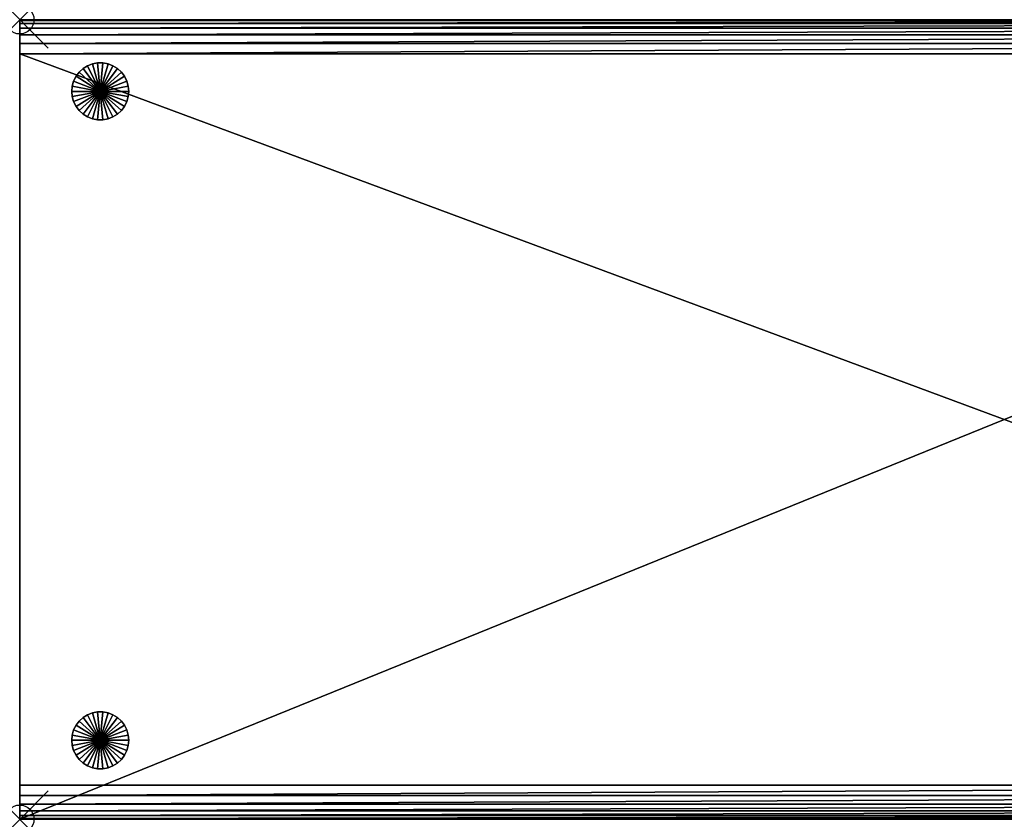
# Model space of a CAD drawing. Header units: inches. Extents: x 0 to 69, y -28 to 0.
# Tile 1 of 2: x 0 to 34.5, y -28 to 0. Entities that reach past the tile are written whole.
import ezdxf

# ---------------------------------------------------------------- set-up
doc = ezdxf.new("R2010")
doc.units = ezdxf.units.IN
doc.header["$MEASUREMENT"] = 0
doc.header["$PDMODE"] = 35
doc.header["$PDSIZE"] = 1
for name, color, linetype in [('A-FURN-3-NODE', 7, 'Continuous'), ('A-FURN-3-ST', 151, 'Continuous'), ('A-FURN-3-ST-LG', 252, 'Continuous')]:
    doc.layers.add(name, color=color, linetype=linetype)

msp = doc.modelspace()

# ---------------------------------------------------------------- linework, layer by layer
at = {"layer": 'A-FURN-3-NODE'}
for p in [(0, 0), (0, -28)]:
    msp.add_point(p, dxfattribs=at)

# ---------------------------------------------------------------- meshes
at = {"layer": 'A-FURN-3-ST'}
mesh = msp.add_polyface(dxfattribs=at)
corners = [(0, -28, 1.323), (69, -28, 1.323), (0, 0, 1.323), (69, 0, 1.323), (0, -27.7, 13.7), (0, -28, 12.8), (0, -27.967, 13.167), (0, -27.867, 13.467), (0, -26.8, 14), (0, -27.167, 13.967), (0, -27.467, 13.867), (69, -27.7, 13.7), (69, -26.8, 14), (69, -27.167, 13.967), (69, -27.467, 13.867), (69, -28, 12.8), (69, -27.967, 13.167), (69, -27.867, 13.467), (69, -0.3, 13.7), (69, 0, 12.8), (69, -0.033, 13.167), (69, -0.133, 13.467), (69, -1.2, 14), (69, -0.833, 13.967), (69, -0.533, 13.867), (0, -0.3, 13.7), (0, -1.2, 14), (0, -0.833, 13.967), (0, -0.533, 13.867), (0, 0, 12.8), (0, -0.033, 13.167), (0, -0.133, 13.467)]
mesh.append_faces([[corners[k] for k in face] for face in [(20, 18, 23), (23, 12, 14), (14, 17, 15), (23, 14, 15), (20, 23, 15), (3, 20, 15), (6, 4, 9), (9, 26, 28), (28, 31, 29), (9, 28, 29), (6, 9, 29), (0, 6, 29)]], dxfattribs={"vtx0": -1, "vtx1": -1, "vtx2": -1})
mesh.append_faces([[corners[k] for k in face] for face in [(1, 3, 15), (2, 0, 29)]], dxfattribs={"vtx1": -1})
mesh.append_faces([[corners[k] for k in face] for face in [(0, 2, 3), (3, 1, 0), (12, 22, 26), (26, 8, 12), (1, 15, 5), (5, 0, 1), (3, 19, 20), (20, 21, 18), (18, 24, 23), (23, 22, 12), (12, 13, 14), (14, 11, 17), (17, 16, 15), (2, 29, 19), (19, 3, 2), (0, 5, 6), (6, 7, 4), (4, 10, 9), (9, 8, 26), (26, 27, 28), (28, 25, 31), (31, 30, 29), (12, 8, 9), (9, 13, 12), (13, 9, 10), (10, 14, 13), (14, 10, 4), (4, 11, 14), (26, 22, 23), (23, 27, 26), (27, 23, 24), (24, 28, 27), (28, 24, 18), (18, 25, 28), (5, 15, 16), (16, 6, 5), (6, 16, 17), (17, 7, 6), (7, 17, 11), (11, 4, 7), (19, 29, 30), (30, 20, 19), (20, 30, 31), (31, 21, 20), (21, 31, 25), (25, 18, 21)]], dxfattribs={"vtx2": -1})
at = {"layer": 'A-FURN-3-ST-LG'}
mesh = msp.add_polyface(dxfattribs=at)
corners = [(2.823, -2.509, 0), (1.823, -2.509, 0), (1.84, -2.326, 0), (2.221, -1.711, 0), (2.084, -1.836, 0.3), (2.221, -1.711, 0.3), (2.084, -1.836, 0), (1.973, -1.983, 0.3), (1.973, -1.983, 0), (1.891, -2.148, 0.3), (1.891, -2.148, 0), (1.84, -2.326, 0.3), (1.823, -2.509, 0.3), (2.084, -1.836, 0.6), (2.221, -1.711, 0.6), (1.973, -1.983, 0.6), (1.891, -2.148, 0.6), (1.84, -2.326, 0.6), (1.823, -2.509, 0.6), (2.084, -1.836, 0.9), (2.221, -1.711, 0.9), (1.973, -1.983, 0.9), (1.891, -2.148, 0.9), (1.84, -2.326, 0.9), (1.823, -2.509, 0.9), (2.084, -1.836, 1.2), (2.221, -1.711, 1.2), (1.973, -1.983, 1.2), (1.891, -2.148, 1.2), (1.84, -2.326, 1.2), (1.823, -2.509, 1.2), (2.084, -1.836, 1.5), (1.973, -1.983, 1.5), (1.891, -2.148, 1.5), (1.84, -2.326, 1.5), (1.823, -2.509, 1.5), (2.823, -2.509, 1.5)]
mesh.append_faces([[corners[k] for k in face] for face in [(3, 4, 5), (6, 7, 4), (8, 9, 7), (10, 11, 9), (2, 12, 11), (5, 13, 14), (4, 15, 13), (7, 16, 15), (9, 17, 16), (11, 18, 17), (14, 19, 20), (13, 21, 19), (15, 22, 21), (16, 23, 22), (17, 24, 23), (20, 25, 26), (19, 27, 25), (21, 28, 27), (22, 29, 28), (23, 30, 29), (25, 32, 31), (27, 33, 32), (28, 34, 33), (29, 35, 34)]], dxfattribs={"vtx0": -1})
mesh.append_faces([[corners[k] for k in face] for face in [(0, 1, 2), (36, 34, 35)]], dxfattribs={"vtx0": -1, "vtx2": -1})
mesh.append_faces([[corners[k] for k in face] for face in [(3, 6, 4), (6, 8, 7), (8, 10, 9), (10, 2, 11), (2, 1, 12), (5, 4, 13), (4, 7, 15), (7, 9, 16), (9, 11, 17), (11, 12, 18), (14, 13, 19), (13, 15, 21), (15, 16, 22), (16, 17, 23), (17, 18, 24), (20, 19, 25), (19, 21, 27), (21, 22, 28), (22, 23, 29), (23, 24, 30), (26, 25, 31), (25, 27, 32), (27, 28, 33), (28, 29, 34), (29, 30, 35)]], dxfattribs={"vtx2": -1})
mesh = msp.add_polyface(dxfattribs=at)
corners = [(2.823, -2.509, 0), (2.731, -1.514, 0), (2.915, -1.514, 0), (2.55, -1.547, 0), (2.377, -1.614, 0), (2.221, -1.711, 0), (2.084, -1.836, 0), (1.973, -1.983, 0), (1.891, -2.148, 0), (1.84, -2.326, 0), (2.731, -1.514, 0.3), (2.55, -1.547, 0.3), (2.377, -1.614, 0.3), (2.221, -1.711, 0.3), (2.915, -1.514, 0.3), (2.731, -1.514, 0.6), (2.55, -1.547, 0.6), (2.377, -1.614, 0.6), (2.221, -1.711, 0.6), (2.915, -1.514, 0.6), (2.731, -1.514, 0.9), (2.55, -1.547, 0.9), (2.377, -1.614, 0.9), (2.221, -1.711, 0.9), (2.915, -1.514, 0.9), (2.731, -1.514, 1.2), (2.55, -1.547, 1.2), (2.377, -1.614, 1.2), (2.221, -1.711, 1.2), (2.915, -1.514, 1.2), (2.731, -1.514, 1.5), (2.55, -1.547, 1.5), (2.377, -1.614, 1.5), (2.221, -1.711, 1.5), (2.084, -1.836, 1.5), (2.823, -2.509, 1.5), (1.973, -1.983, 1.5), (1.891, -2.148, 1.5), (1.84, -2.326, 1.5)]
mesh.append_faces([[corners[k] for k in face] for face in [(1, 11, 10), (3, 12, 11), (4, 13, 12), (10, 16, 15), (11, 17, 16), (12, 18, 17), (15, 21, 20), (16, 22, 21), (17, 23, 22), (20, 26, 25), (21, 27, 26), (22, 28, 27), (25, 31, 30), (26, 32, 31), (27, 33, 32), (28, 34, 33)]], dxfattribs={"vtx0": -1})
mesh.append_faces([[corners[k] for k in face] for face in [(0, 1, 2), (0, 3, 1), (0, 4, 3), (0, 5, 4), (0, 6, 5), (0, 7, 6), (0, 8, 7), (0, 9, 8), (35, 30, 31), (35, 31, 32), (35, 32, 33), (35, 33, 34), (35, 34, 36), (35, 36, 37), (35, 37, 38)]], dxfattribs={"vtx0": -1, "vtx2": -1})
mesh.append_faces([[corners[k] for k in face] for face in [(2, 1, 10), (1, 3, 11), (3, 4, 12), (4, 5, 13), (14, 10, 15), (10, 11, 16), (11, 12, 17), (12, 13, 18), (19, 15, 20), (15, 16, 21), (16, 17, 22), (17, 18, 23), (24, 20, 25), (20, 21, 26), (21, 22, 27), (22, 23, 28), (29, 25, 30), (25, 26, 31), (26, 27, 32), (27, 28, 33)]], dxfattribs={"vtx2": -1})
mesh = msp.add_polyface(dxfattribs=at)
corners = [(2.823, -2.509, 0), (3.756, -2.148, 0), (3.806, -2.326, 0), (3.673, -1.983, 0), (3.562, -1.836, 0), (3.426, -1.711, 0), (3.269, -1.614, 0), (3.097, -1.547, 0), (2.915, -1.514, 0), (3.426, -1.711, 0.3), (3.269, -1.614, 0.3), (3.097, -1.547, 0.3), (2.915, -1.514, 0.3), (2.731, -1.514, 0.3), (3.269, -1.614, 0.6), (3.426, -1.711, 0.6), (3.097, -1.547, 0.6), (2.915, -1.514, 0.6), (2.731, -1.514, 0.6), (3.269, -1.614, 0.9), (3.426, -1.711, 0.9), (3.097, -1.547, 0.9), (2.915, -1.514, 0.9), (2.731, -1.514, 0.9), (3.269, -1.614, 1.2), (3.426, -1.711, 1.2), (3.097, -1.547, 1.2), (2.915, -1.514, 1.2), (2.731, -1.514, 1.2), (3.269, -1.614, 1.5), (3.426, -1.711, 1.5), (3.097, -1.547, 1.5), (2.915, -1.514, 1.5), (2.731, -1.514, 1.5), (2.823, -2.509, 1.5), (3.806, -2.326, 1.5), (3.756, -2.148, 1.5), (3.673, -1.983, 1.5), (3.562, -1.836, 1.5)]
mesh.append_faces([[corners[k] for k in face] for face in [(5, 10, 9), (6, 11, 10), (7, 12, 11), (8, 13, 12), (9, 14, 15), (10, 16, 14), (11, 17, 16), (12, 18, 17), (15, 19, 20), (14, 21, 19), (16, 22, 21), (17, 23, 22), (20, 24, 25), (19, 26, 24), (21, 27, 26), (22, 28, 27), (25, 29, 30), (24, 31, 29), (26, 32, 31), (27, 33, 32)]], dxfattribs={"vtx0": -1})
mesh.append_faces([[corners[k] for k in face] for face in [(0, 1, 2), (0, 3, 1), (0, 4, 3), (0, 5, 4), (0, 6, 5), (0, 7, 6), (0, 8, 7), (34, 35, 36), (34, 36, 37), (34, 37, 38), (34, 38, 30), (34, 30, 29), (34, 29, 31), (34, 31, 32), (34, 32, 33)]], dxfattribs={"vtx0": -1, "vtx2": -1})
mesh.append_faces([[corners[k] for k in face] for face in [(4, 5, 9), (5, 6, 10), (6, 7, 11), (7, 8, 12), (9, 10, 14), (10, 11, 16), (11, 12, 17), (15, 14, 19), (14, 16, 21), (16, 17, 22), (20, 19, 24), (19, 21, 26), (21, 22, 27), (25, 24, 29), (24, 26, 31), (26, 27, 32)]], dxfattribs={"vtx2": -1})
mesh = msp.add_polyface(dxfattribs=at)
corners = [(2.823, -2.509, 0), (3.806, -2.326, 0), (3.823, -2.509, 0), (3.806, -2.326, 0.3), (3.823, -2.509, 0.3), (3.756, -2.148, 0.3), (3.756, -2.148, 0), (3.673, -1.983, 0.3), (3.673, -1.983, 0), (3.562, -1.836, 0.3), (3.562, -1.836, 0), (3.426, -1.711, 0.3), (3.806, -2.326, 0.6), (3.823, -2.509, 0.6), (3.756, -2.148, 0.6), (3.673, -1.983, 0.6), (3.562, -1.836, 0.6), (3.426, -1.711, 0.6), (3.806, -2.326, 0.9), (3.823, -2.509, 0.9), (3.756, -2.148, 0.9), (3.673, -1.983, 0.9), (3.562, -1.836, 0.9), (3.426, -1.711, 0.9), (3.806, -2.326, 1.2), (3.823, -2.509, 1.2), (3.756, -2.148, 1.2), (3.673, -1.983, 1.2), (3.562, -1.836, 1.2), (3.426, -1.711, 1.2), (3.806, -2.326, 1.5), (3.823, -2.509, 1.5), (3.756, -2.148, 1.5), (3.673, -1.983, 1.5), (3.562, -1.836, 1.5), (3.426, -1.711, 1.5), (2.823, -2.509, 1.5)]
mesh.append_faces([[corners[k] for k in face] for face in [(2, 3, 4), (1, 5, 3), (6, 7, 5), (8, 9, 7), (10, 11, 9), (4, 12, 13), (3, 14, 12), (5, 15, 14), (7, 16, 15), (9, 17, 16), (13, 18, 19), (12, 20, 18), (14, 21, 20), (15, 22, 21), (16, 23, 22), (19, 24, 25), (18, 26, 24), (20, 27, 26), (21, 28, 27), (22, 29, 28), (25, 30, 31), (24, 32, 30), (26, 33, 32), (27, 34, 33), (28, 35, 34)]], dxfattribs={"vtx0": -1})
mesh.append_faces([[corners[k] for k in face] for face in [(0, 1, 2), (36, 31, 30)]], dxfattribs={"vtx0": -1, "vtx2": -1})
mesh.append_faces([[corners[k] for k in face] for face in [(2, 1, 3), (1, 6, 5), (6, 8, 7), (8, 10, 9), (4, 3, 12), (3, 5, 14), (5, 7, 15), (7, 9, 16), (9, 11, 17), (13, 12, 18), (12, 14, 20), (14, 15, 21), (15, 16, 22), (16, 17, 23), (19, 18, 24), (18, 20, 26), (20, 21, 27), (21, 22, 28), (22, 23, 29), (25, 24, 30), (24, 26, 32), (26, 27, 33), (27, 28, 34), (28, 29, 35)]], dxfattribs={"vtx2": -1})
mesh = msp.add_polyface(dxfattribs=at)
corners = [(2.823, -2.509, 0), (1.84, -2.693, 0), (1.823, -2.509, 0), (1.84, -2.693, 0.3), (1.823, -2.509, 0.3), (1.891, -2.87, 0.3), (1.891, -2.87, 0), (1.973, -3.036, 0.3), (1.973, -3.036, 0), (2.084, -3.183, 0.3), (2.084, -3.183, 0), (2.221, -3.307, 0.3), (2.221, -3.307, 0), (1.84, -2.693, 0.6), (1.823, -2.509, 0.6), (1.891, -2.87, 0.6), (1.973, -3.036, 0.6), (2.084, -3.183, 0.6), (2.221, -3.307, 0.6), (1.84, -2.693, 0.9), (1.823, -2.509, 0.9), (1.891, -2.87, 0.9), (1.973, -3.036, 0.9), (2.084, -3.183, 0.9), (2.221, -3.307, 0.9), (1.84, -2.693, 1.2), (1.823, -2.509, 1.2), (1.891, -2.87, 1.2), (1.973, -3.036, 1.2), (2.084, -3.183, 1.2), (2.221, -3.307, 1.2), (1.84, -2.693, 1.5), (1.823, -2.509, 1.5), (1.891, -2.87, 1.5), (1.973, -3.036, 1.5), (2.084, -3.183, 1.5), (2.221, -3.307, 1.5), (2.823, -2.509, 1.5)]
mesh.append_faces([[corners[k] for k in face] for face in [(2, 3, 4), (1, 5, 3), (6, 7, 5), (8, 9, 7), (10, 11, 9), (4, 13, 14), (3, 15, 13), (5, 16, 15), (7, 17, 16), (9, 18, 17), (14, 19, 20), (13, 21, 19), (15, 22, 21), (16, 23, 22), (17, 24, 23), (20, 25, 26), (19, 27, 25), (21, 28, 27), (22, 29, 28), (23, 30, 29), (26, 31, 32), (25, 33, 31), (27, 34, 33), (28, 35, 34), (29, 36, 35)]], dxfattribs={"vtx0": -1})
mesh.append_faces([[corners[k] for k in face] for face in [(0, 1, 2), (37, 32, 31)]], dxfattribs={"vtx0": -1, "vtx2": -1})
mesh.append_faces([[corners[k] for k in face] for face in [(2, 1, 3), (1, 6, 5), (6, 8, 7), (8, 10, 9), (10, 12, 11), (4, 3, 13), (3, 5, 15), (5, 7, 16), (7, 9, 17), (9, 11, 18), (14, 13, 19), (13, 15, 21), (15, 16, 22), (16, 17, 23), (17, 18, 24), (20, 19, 25), (19, 21, 27), (21, 22, 28), (22, 23, 29), (23, 24, 30), (26, 25, 31), (25, 27, 33), (27, 28, 34), (28, 29, 35)]], dxfattribs={"vtx2": -1})
mesh = msp.add_polyface(dxfattribs=at)
corners = [(2.823, -2.509, 0), (1.891, -2.87, 0), (1.84, -2.693, 0), (1.973, -3.036, 0), (2.084, -3.183, 0), (2.221, -3.307, 0), (2.377, -3.404, 0), (2.55, -3.471, 0), (2.731, -3.505, 0), (2.915, -3.505, 0), (2.377, -3.404, 0.3), (2.221, -3.307, 0.3), (2.55, -3.471, 0.3), (2.731, -3.505, 0.3), (2.915, -3.505, 0.3), (2.377, -3.404, 0.6), (2.221, -3.307, 0.6), (2.55, -3.471, 0.6), (2.731, -3.505, 0.6), (2.915, -3.505, 0.6), (2.377, -3.404, 0.9), (2.221, -3.307, 0.9), (2.55, -3.471, 0.9), (2.731, -3.505, 0.9), (2.915, -3.505, 0.9), (2.377, -3.404, 1.2), (2.221, -3.307, 1.2), (2.55, -3.471, 1.2), (2.731, -3.505, 1.2), (2.915, -3.505, 1.2), (2.084, -3.183, 1.2), (2.221, -3.307, 1.5), (2.377, -3.404, 1.5), (2.55, -3.471, 1.5), (2.731, -3.505, 1.5), (2.915, -3.505, 1.5), (2.823, -2.509, 1.5), (1.84, -2.693, 1.5), (1.891, -2.87, 1.5), (1.973, -3.036, 1.5), (2.084, -3.183, 1.5)]
mesh.append_faces([[corners[k] for k in face] for face in [(5, 10, 11), (6, 12, 10), (7, 13, 12), (8, 14, 13), (11, 15, 16), (10, 17, 15), (12, 18, 17), (13, 19, 18), (16, 20, 21), (15, 22, 20), (17, 23, 22), (18, 24, 23), (21, 25, 26), (20, 27, 25), (22, 28, 27), (23, 29, 28), (26, 32, 31), (25, 33, 32), (27, 34, 33), (28, 35, 34)]], dxfattribs={"vtx0": -1})
mesh.append_faces([[corners[k] for k in face] for face in [(0, 1, 2), (0, 3, 1), (0, 4, 3), (0, 5, 4), (0, 6, 5), (0, 7, 6), (0, 8, 7), (0, 9, 8), (36, 37, 38), (36, 38, 39), (36, 39, 40), (36, 40, 31), (36, 31, 32), (36, 32, 33), (36, 33, 34)]], dxfattribs={"vtx0": -1, "vtx2": -1})
mesh.append_faces([[corners[k] for k in face] for face in [(5, 6, 10), (6, 7, 12), (7, 8, 13), (11, 10, 15), (10, 12, 17), (12, 13, 18), (16, 15, 20), (15, 17, 22), (17, 18, 23), (21, 20, 25), (20, 22, 27), (22, 23, 28), (30, 26, 31), (26, 25, 32), (25, 27, 33), (27, 28, 34)]], dxfattribs={"vtx2": -1})
mesh = msp.add_polyface(dxfattribs=at)
corners = [(2.823, -2.509, 0), (3.097, -3.471, 0), (2.915, -3.505, 0), (3.269, -3.404, 0), (3.426, -3.307, 0), (3.562, -3.183, 0), (3.673, -3.036, 0), (3.756, -2.87, 0), (3.806, -2.693, 0), (2.731, -3.505, 0), (2.915, -3.505, 0.3), (3.097, -3.471, 0.3), (3.269, -3.404, 0.3), (3.426, -3.307, 0.3), (3.562, -3.183, 0.3), (2.731, -3.505, 0.3), (2.915, -3.505, 0.6), (3.097, -3.471, 0.6), (3.269, -3.404, 0.6), (3.426, -3.307, 0.6), (2.731, -3.505, 0.6), (2.915, -3.505, 0.9), (3.097, -3.471, 0.9), (3.269, -3.404, 0.9), (3.426, -3.307, 0.9), (2.731, -3.505, 0.9), (2.915, -3.505, 1.2), (3.097, -3.471, 1.2), (3.269, -3.404, 1.2), (3.426, -3.307, 1.2), (2.731, -3.505, 1.2), (2.915, -3.505, 1.5), (3.097, -3.471, 1.5), (3.269, -3.404, 1.5), (3.426, -3.307, 1.5), (2.823, -2.509, 1.5), (2.731, -3.505, 1.5), (3.562, -3.183, 1.5), (3.673, -3.036, 1.5), (3.756, -2.87, 1.5), (3.806, -2.693, 1.5)]
mesh.append_faces([[corners[k] for k in face] for face in [(2, 11, 10), (1, 12, 11), (3, 13, 12), (4, 14, 13), (10, 17, 16), (11, 18, 17), (12, 19, 18), (16, 22, 21), (17, 23, 22), (18, 24, 23), (21, 27, 26), (22, 28, 27), (23, 29, 28), (26, 32, 31), (27, 33, 32), (28, 34, 33)]], dxfattribs={"vtx0": -1})
mesh.append_faces([[corners[k] for k in face] for face in [(0, 1, 2), (0, 3, 1), (0, 4, 3), (0, 5, 4), (0, 6, 5), (0, 7, 6), (0, 8, 7), (35, 36, 31), (35, 31, 32), (35, 32, 33), (35, 33, 34), (35, 34, 37), (35, 37, 38), (35, 38, 39), (35, 39, 40)]], dxfattribs={"vtx0": -1, "vtx2": -1})
mesh.append_faces([[corners[k] for k in face] for face in [(9, 2, 10), (2, 1, 11), (1, 3, 12), (3, 4, 13), (15, 10, 16), (10, 11, 17), (11, 12, 18), (12, 13, 19), (20, 16, 21), (16, 17, 22), (17, 18, 23), (18, 19, 24), (25, 21, 26), (21, 22, 27), (22, 23, 28), (23, 24, 29), (30, 26, 31), (26, 27, 32), (27, 28, 33), (28, 29, 34)]], dxfattribs={"vtx2": -1})
mesh = msp.add_polyface(dxfattribs=at)
corners = [(2.823, -2.509, 0), (3.823, -2.509, 0), (3.806, -2.693, 0), (3.426, -3.307, 0), (3.562, -3.183, 0), (3.562, -3.183, 0.3), (3.673, -3.036, 0.3), (3.673, -3.036, 0), (3.756, -2.87, 0.3), (3.756, -2.87, 0), (3.806, -2.693, 0.3), (3.823, -2.509, 0.3), (3.426, -3.307, 0.3), (3.562, -3.183, 0.6), (3.426, -3.307, 0.6), (3.673, -3.036, 0.6), (3.756, -2.87, 0.6), (3.806, -2.693, 0.6), (3.823, -2.509, 0.6), (3.562, -3.183, 0.9), (3.426, -3.307, 0.9), (3.673, -3.036, 0.9), (3.756, -2.87, 0.9), (3.806, -2.693, 0.9), (3.823, -2.509, 0.9), (3.562, -3.183, 1.2), (3.426, -3.307, 1.2), (3.673, -3.036, 1.2), (3.756, -2.87, 1.2), (3.806, -2.693, 1.2), (3.823, -2.509, 1.2), (3.562, -3.183, 1.5), (3.426, -3.307, 1.5), (3.673, -3.036, 1.5), (3.756, -2.87, 1.5), (3.806, -2.693, 1.5), (3.823, -2.509, 1.5), (2.823, -2.509, 1.5)]
mesh.append_faces([[corners[k] for k in face] for face in [(4, 6, 5), (7, 8, 6), (9, 10, 8), (2, 11, 10), (12, 13, 14), (5, 15, 13), (6, 16, 15), (8, 17, 16), (10, 18, 17), (14, 19, 20), (13, 21, 19), (15, 22, 21), (16, 23, 22), (17, 24, 23), (20, 25, 26), (19, 27, 25), (21, 28, 27), (22, 29, 28), (23, 30, 29), (26, 31, 32), (25, 33, 31), (27, 34, 33), (28, 35, 34), (29, 36, 35)]], dxfattribs={"vtx0": -1})
mesh.append_faces([[corners[k] for k in face] for face in [(0, 1, 2), (37, 35, 36)]], dxfattribs={"vtx0": -1, "vtx2": -1})
mesh.append_faces([[corners[k] for k in face] for face in [(3, 4, 5), (4, 7, 6), (7, 9, 8), (9, 2, 10), (2, 1, 11), (12, 5, 13), (5, 6, 15), (6, 8, 16), (8, 10, 17), (10, 11, 18), (14, 13, 19), (13, 15, 21), (15, 16, 22), (16, 17, 23), (17, 18, 24), (20, 19, 25), (19, 21, 27), (21, 22, 28), (22, 23, 29), (23, 24, 30), (26, 25, 31), (25, 27, 33), (27, 28, 34), (28, 29, 35), (29, 30, 36)]], dxfattribs={"vtx2": -1})
mesh = msp.add_polyface(dxfattribs=at)
corners = [(2.823, -25.234, 0), (1.823, -25.234, 0), (1.84, -25.05, 0), (2.221, -24.436, 0), (2.084, -24.56, 0.3), (2.221, -24.436, 0.3), (2.084, -24.56, 0), (1.973, -24.707, 0.3), (1.973, -24.707, 0), (1.891, -24.873, 0.3), (1.891, -24.873, 0), (1.84, -25.05, 0.3), (1.823, -25.234, 0.3), (2.084, -24.56, 0.6), (2.221, -24.436, 0.6), (1.973, -24.707, 0.6), (1.891, -24.873, 0.6), (1.84, -25.05, 0.6), (1.823, -25.234, 0.6), (2.084, -24.56, 0.9), (2.221, -24.436, 0.9), (1.973, -24.707, 0.9), (1.891, -24.873, 0.9), (1.84, -25.05, 0.9), (1.823, -25.234, 0.9), (2.084, -24.56, 1.2), (2.221, -24.436, 1.2), (1.973, -24.707, 1.2), (1.891, -24.873, 1.2), (1.84, -25.05, 1.2), (1.823, -25.234, 1.2), (2.084, -24.56, 1.5), (1.973, -24.707, 1.5), (1.891, -24.873, 1.5), (1.84, -25.05, 1.5), (1.823, -25.234, 1.5), (2.823, -25.234, 1.5)]
mesh.append_faces([[corners[k] for k in face] for face in [(3, 4, 5), (6, 7, 4), (8, 9, 7), (10, 11, 9), (2, 12, 11), (5, 13, 14), (4, 15, 13), (7, 16, 15), (9, 17, 16), (11, 18, 17), (14, 19, 20), (13, 21, 19), (15, 22, 21), (16, 23, 22), (17, 24, 23), (20, 25, 26), (19, 27, 25), (21, 28, 27), (22, 29, 28), (23, 30, 29), (25, 32, 31), (27, 33, 32), (28, 34, 33), (29, 35, 34)]], dxfattribs={"vtx0": -1})
mesh.append_faces([[corners[k] for k in face] for face in [(0, 1, 2), (36, 34, 35)]], dxfattribs={"vtx0": -1, "vtx2": -1})
mesh.append_faces([[corners[k] for k in face] for face in [(3, 6, 4), (6, 8, 7), (8, 10, 9), (10, 2, 11), (2, 1, 12), (5, 4, 13), (4, 7, 15), (7, 9, 16), (9, 11, 17), (11, 12, 18), (14, 13, 19), (13, 15, 21), (15, 16, 22), (16, 17, 23), (17, 18, 24), (20, 19, 25), (19, 21, 27), (21, 22, 28), (22, 23, 29), (23, 24, 30), (26, 25, 31), (25, 27, 32), (27, 28, 33), (28, 29, 34), (29, 30, 35)]], dxfattribs={"vtx2": -1})
mesh = msp.add_polyface(dxfattribs=at)
corners = [(2.823, -25.234, 0), (2.731, -24.238, 0), (2.915, -24.238, 0), (2.55, -24.272, 0), (2.377, -24.339, 0), (2.221, -24.436, 0), (2.084, -24.56, 0), (1.973, -24.707, 0), (1.891, -24.873, 0), (1.84, -25.05, 0), (2.731, -24.238, 0.3), (2.55, -24.272, 0.3), (2.377, -24.339, 0.3), (2.221, -24.436, 0.3), (2.915, -24.238, 0.3), (2.731, -24.238, 0.6), (2.55, -24.272, 0.6), (2.377, -24.339, 0.6), (2.221, -24.436, 0.6), (2.915, -24.238, 0.6), (2.731, -24.238, 0.9), (2.55, -24.272, 0.9), (2.377, -24.339, 0.9), (2.221, -24.436, 0.9), (2.915, -24.238, 0.9), (2.731, -24.238, 1.2), (2.55, -24.272, 1.2), (2.377, -24.339, 1.2), (2.221, -24.436, 1.2), (2.915, -24.238, 1.2), (2.731, -24.238, 1.5), (2.55, -24.272, 1.5), (2.377, -24.339, 1.5), (2.221, -24.436, 1.5), (2.084, -24.56, 1.5), (2.823, -25.234, 1.5), (1.973, -24.707, 1.5), (1.891, -24.873, 1.5), (1.84, -25.05, 1.5)]
mesh.append_faces([[corners[k] for k in face] for face in [(1, 11, 10), (3, 12, 11), (4, 13, 12), (10, 16, 15), (11, 17, 16), (12, 18, 17), (15, 21, 20), (16, 22, 21), (17, 23, 22), (20, 26, 25), (21, 27, 26), (22, 28, 27), (25, 31, 30), (26, 32, 31), (27, 33, 32), (28, 34, 33)]], dxfattribs={"vtx0": -1})
mesh.append_faces([[corners[k] for k in face] for face in [(0, 1, 2), (0, 3, 1), (0, 4, 3), (0, 5, 4), (0, 6, 5), (0, 7, 6), (0, 8, 7), (0, 9, 8), (35, 30, 31), (35, 31, 32), (35, 32, 33), (35, 33, 34), (35, 34, 36), (35, 36, 37), (35, 37, 38)]], dxfattribs={"vtx0": -1, "vtx2": -1})
mesh.append_faces([[corners[k] for k in face] for face in [(2, 1, 10), (1, 3, 11), (3, 4, 12), (4, 5, 13), (14, 10, 15), (10, 11, 16), (11, 12, 17), (12, 13, 18), (19, 15, 20), (15, 16, 21), (16, 17, 22), (17, 18, 23), (24, 20, 25), (20, 21, 26), (21, 22, 27), (22, 23, 28), (29, 25, 30), (25, 26, 31), (26, 27, 32), (27, 28, 33)]], dxfattribs={"vtx2": -1})
mesh = msp.add_polyface(dxfattribs=at)
corners = [(2.823, -25.234, 0), (3.756, -24.873, 0), (3.806, -25.05, 0), (3.673, -24.707, 0), (3.562, -24.56, 0), (3.426, -24.436, 0), (3.269, -24.339, 0), (3.097, -24.272, 0), (2.915, -24.238, 0), (3.426, -24.436, 0.3), (3.269, -24.339, 0.3), (3.097, -24.272, 0.3), (2.915, -24.238, 0.3), (2.731, -24.238, 0.3), (3.269, -24.339, 0.6), (3.426, -24.436, 0.6), (3.097, -24.272, 0.6), (2.915, -24.238, 0.6), (2.731, -24.238, 0.6), (3.269, -24.339, 0.9), (3.426, -24.436, 0.9), (3.097, -24.272, 0.9), (2.915, -24.238, 0.9), (2.731, -24.238, 0.9), (3.269, -24.339, 1.2), (3.426, -24.436, 1.2), (3.097, -24.272, 1.2), (2.915, -24.238, 1.2), (2.731, -24.238, 1.2), (3.269, -24.339, 1.5), (3.426, -24.436, 1.5), (3.097, -24.272, 1.5), (2.915, -24.238, 1.5), (2.731, -24.238, 1.5), (2.823, -25.234, 1.5), (3.806, -25.05, 1.5), (3.756, -24.873, 1.5), (3.673, -24.707, 1.5), (3.562, -24.56, 1.5)]
mesh.append_faces([[corners[k] for k in face] for face in [(5, 10, 9), (6, 11, 10), (7, 12, 11), (8, 13, 12), (9, 14, 15), (10, 16, 14), (11, 17, 16), (12, 18, 17), (15, 19, 20), (14, 21, 19), (16, 22, 21), (17, 23, 22), (20, 24, 25), (19, 26, 24), (21, 27, 26), (22, 28, 27), (25, 29, 30), (24, 31, 29), (26, 32, 31), (27, 33, 32)]], dxfattribs={"vtx0": -1})
mesh.append_faces([[corners[k] for k in face] for face in [(0, 1, 2), (0, 3, 1), (0, 4, 3), (0, 5, 4), (0, 6, 5), (0, 7, 6), (0, 8, 7), (34, 35, 36), (34, 36, 37), (34, 37, 38), (34, 38, 30), (34, 30, 29), (34, 29, 31), (34, 31, 32), (34, 32, 33)]], dxfattribs={"vtx0": -1, "vtx2": -1})
mesh.append_faces([[corners[k] for k in face] for face in [(4, 5, 9), (5, 6, 10), (6, 7, 11), (7, 8, 12), (9, 10, 14), (10, 11, 16), (11, 12, 17), (15, 14, 19), (14, 16, 21), (16, 17, 22), (20, 19, 24), (19, 21, 26), (21, 22, 27), (25, 24, 29), (24, 26, 31), (26, 27, 32)]], dxfattribs={"vtx2": -1})
mesh = msp.add_polyface(dxfattribs=at)
corners = [(2.823, -25.234, 0), (3.806, -25.05, 0), (3.823, -25.234, 0), (3.806, -25.05, 0.3), (3.823, -25.234, 0.3), (3.756, -24.873, 0.3), (3.756, -24.873, 0), (3.673, -24.707, 0.3), (3.673, -24.707, 0), (3.562, -24.56, 0.3), (3.562, -24.56, 0), (3.426, -24.436, 0.3), (3.806, -25.05, 0.6), (3.823, -25.234, 0.6), (3.756, -24.873, 0.6), (3.673, -24.707, 0.6), (3.562, -24.56, 0.6), (3.426, -24.436, 0.6), (3.806, -25.05, 0.9), (3.823, -25.234, 0.9), (3.756, -24.873, 0.9), (3.673, -24.707, 0.9), (3.562, -24.56, 0.9), (3.426, -24.436, 0.9), (3.806, -25.05, 1.2), (3.823, -25.234, 1.2), (3.756, -24.873, 1.2), (3.673, -24.707, 1.2), (3.562, -24.56, 1.2), (3.426, -24.436, 1.2), (3.806, -25.05, 1.5), (3.823, -25.234, 1.5), (3.756, -24.873, 1.5), (3.673, -24.707, 1.5), (3.562, -24.56, 1.5), (3.426, -24.436, 1.5), (2.823, -25.234, 1.5)]
mesh.append_faces([[corners[k] for k in face] for face in [(2, 3, 4), (1, 5, 3), (6, 7, 5), (8, 9, 7), (10, 11, 9), (4, 12, 13), (3, 14, 12), (5, 15, 14), (7, 16, 15), (9, 17, 16), (13, 18, 19), (12, 20, 18), (14, 21, 20), (15, 22, 21), (16, 23, 22), (19, 24, 25), (18, 26, 24), (20, 27, 26), (21, 28, 27), (22, 29, 28), (25, 30, 31), (24, 32, 30), (26, 33, 32), (27, 34, 33), (28, 35, 34)]], dxfattribs={"vtx0": -1})
mesh.append_faces([[corners[k] for k in face] for face in [(0, 1, 2), (36, 31, 30)]], dxfattribs={"vtx0": -1, "vtx2": -1})
mesh.append_faces([[corners[k] for k in face] for face in [(2, 1, 3), (1, 6, 5), (6, 8, 7), (8, 10, 9), (4, 3, 12), (3, 5, 14), (5, 7, 15), (7, 9, 16), (9, 11, 17), (13, 12, 18), (12, 14, 20), (14, 15, 21), (15, 16, 22), (16, 17, 23), (19, 18, 24), (18, 20, 26), (20, 21, 27), (21, 22, 28), (22, 23, 29), (25, 24, 30), (24, 26, 32), (26, 27, 33), (27, 28, 34), (28, 29, 35)]], dxfattribs={"vtx2": -1})
mesh = msp.add_polyface(dxfattribs=at)
corners = [(2.823, -25.234, 0), (1.84, -25.418, 0), (1.823, -25.234, 0), (1.84, -25.418, 0.3), (1.823, -25.234, 0.3), (1.891, -25.595, 0.3), (1.891, -25.595, 0), (1.973, -25.76, 0.3), (1.973, -25.76, 0), (2.084, -25.908, 0.3), (2.084, -25.908, 0), (2.221, -26.032, 0.3), (2.221, -26.032, 0), (1.84, -25.418, 0.6), (1.823, -25.234, 0.6), (1.891, -25.595, 0.6), (1.973, -25.76, 0.6), (2.084, -25.908, 0.6), (2.221, -26.032, 0.6), (1.84, -25.418, 0.9), (1.823, -25.234, 0.9), (1.891, -25.595, 0.9), (1.973, -25.76, 0.9), (2.084, -25.908, 0.9), (2.221, -26.032, 0.9), (1.84, -25.418, 1.2), (1.823, -25.234, 1.2), (1.891, -25.595, 1.2), (1.973, -25.76, 1.2), (2.084, -25.908, 1.2), (2.221, -26.032, 1.2), (1.84, -25.418, 1.5), (1.823, -25.234, 1.5), (1.891, -25.595, 1.5), (1.973, -25.76, 1.5), (2.084, -25.908, 1.5), (2.221, -26.032, 1.5), (2.823, -25.234, 1.5)]
mesh.append_faces([[corners[k] for k in face] for face in [(2, 3, 4), (1, 5, 3), (6, 7, 5), (8, 9, 7), (10, 11, 9), (4, 13, 14), (3, 15, 13), (5, 16, 15), (7, 17, 16), (9, 18, 17), (14, 19, 20), (13, 21, 19), (15, 22, 21), (16, 23, 22), (17, 24, 23), (20, 25, 26), (19, 27, 25), (21, 28, 27), (22, 29, 28), (23, 30, 29), (26, 31, 32), (25, 33, 31), (27, 34, 33), (28, 35, 34), (29, 36, 35)]], dxfattribs={"vtx0": -1})
mesh.append_faces([[corners[k] for k in face] for face in [(0, 1, 2), (37, 32, 31)]], dxfattribs={"vtx0": -1, "vtx2": -1})
mesh.append_faces([[corners[k] for k in face] for face in [(2, 1, 3), (1, 6, 5), (6, 8, 7), (8, 10, 9), (10, 12, 11), (4, 3, 13), (3, 5, 15), (5, 7, 16), (7, 9, 17), (9, 11, 18), (14, 13, 19), (13, 15, 21), (15, 16, 22), (16, 17, 23), (17, 18, 24), (20, 19, 25), (19, 21, 27), (21, 22, 28), (22, 23, 29), (23, 24, 30), (26, 25, 31), (25, 27, 33), (27, 28, 34), (28, 29, 35)]], dxfattribs={"vtx2": -1})
mesh = msp.add_polyface(dxfattribs=at)
corners = [(2.823, -25.234, 0), (1.891, -25.595, 0), (1.84, -25.418, 0), (1.973, -25.76, 0), (2.084, -25.908, 0), (2.221, -26.032, 0), (2.377, -26.129, 0), (2.55, -26.196, 0), (2.731, -26.23, 0), (2.915, -26.23, 0), (2.377, -26.129, 0.3), (2.221, -26.032, 0.3), (2.55, -26.196, 0.3), (2.731, -26.23, 0.3), (2.915, -26.23, 0.3), (2.377, -26.129, 0.6), (2.221, -26.032, 0.6), (2.55, -26.196, 0.6), (2.731, -26.23, 0.6), (2.915, -26.23, 0.6), (2.377, -26.129, 0.9), (2.221, -26.032, 0.9), (2.55, -26.196, 0.9), (2.731, -26.23, 0.9), (2.915, -26.23, 0.9), (2.377, -26.129, 1.2), (2.221, -26.032, 1.2), (2.55, -26.196, 1.2), (2.731, -26.23, 1.2), (2.915, -26.23, 1.2), (2.084, -25.908, 1.2), (2.221, -26.032, 1.5), (2.377, -26.129, 1.5), (2.55, -26.196, 1.5), (2.731, -26.23, 1.5), (2.915, -26.23, 1.5), (2.823, -25.234, 1.5), (1.84, -25.418, 1.5), (1.891, -25.595, 1.5), (1.973, -25.76, 1.5), (2.084, -25.908, 1.5)]
mesh.append_faces([[corners[k] for k in face] for face in [(5, 10, 11), (6, 12, 10), (7, 13, 12), (8, 14, 13), (11, 15, 16), (10, 17, 15), (12, 18, 17), (13, 19, 18), (16, 20, 21), (15, 22, 20), (17, 23, 22), (18, 24, 23), (21, 25, 26), (20, 27, 25), (22, 28, 27), (23, 29, 28), (26, 32, 31), (25, 33, 32), (27, 34, 33), (28, 35, 34)]], dxfattribs={"vtx0": -1})
mesh.append_faces([[corners[k] for k in face] for face in [(0, 1, 2), (0, 3, 1), (0, 4, 3), (0, 5, 4), (0, 6, 5), (0, 7, 6), (0, 8, 7), (0, 9, 8), (36, 37, 38), (36, 38, 39), (36, 39, 40), (36, 40, 31), (36, 31, 32), (36, 32, 33), (36, 33, 34)]], dxfattribs={"vtx0": -1, "vtx2": -1})
mesh.append_faces([[corners[k] for k in face] for face in [(5, 6, 10), (6, 7, 12), (7, 8, 13), (11, 10, 15), (10, 12, 17), (12, 13, 18), (16, 15, 20), (15, 17, 22), (17, 18, 23), (21, 20, 25), (20, 22, 27), (22, 23, 28), (30, 26, 31), (26, 25, 32), (25, 27, 33), (27, 28, 34)]], dxfattribs={"vtx2": -1})
mesh = msp.add_polyface(dxfattribs=at)
corners = [(2.823, -25.234, 0), (3.097, -26.196, 0), (2.915, -26.23, 0), (3.269, -26.129, 0), (3.426, -26.032, 0), (3.562, -25.908, 0), (3.673, -25.76, 0), (3.756, -25.595, 0), (3.806, -25.418, 0), (2.731, -26.23, 0), (2.915, -26.23, 0.3), (3.097, -26.196, 0.3), (3.269, -26.129, 0.3), (3.426, -26.032, 0.3), (3.562, -25.908, 0.3), (2.731, -26.23, 0.3), (2.915, -26.23, 0.6), (3.097, -26.196, 0.6), (3.269, -26.129, 0.6), (3.426, -26.032, 0.6), (2.731, -26.23, 0.6), (2.915, -26.23, 0.9), (3.097, -26.196, 0.9), (3.269, -26.129, 0.9), (3.426, -26.032, 0.9), (2.731, -26.23, 0.9), (2.915, -26.23, 1.2), (3.097, -26.196, 1.2), (3.269, -26.129, 1.2), (3.426, -26.032, 1.2), (2.731, -26.23, 1.2), (2.915, -26.23, 1.5), (3.097, -26.196, 1.5), (3.269, -26.129, 1.5), (3.426, -26.032, 1.5), (2.823, -25.234, 1.5), (2.731, -26.23, 1.5), (3.562, -25.908, 1.5), (3.673, -25.76, 1.5), (3.756, -25.595, 1.5), (3.806, -25.418, 1.5)]
mesh.append_faces([[corners[k] for k in face] for face in [(2, 11, 10), (1, 12, 11), (3, 13, 12), (4, 14, 13), (10, 17, 16), (11, 18, 17), (12, 19, 18), (16, 22, 21), (17, 23, 22), (18, 24, 23), (21, 27, 26), (22, 28, 27), (23, 29, 28), (26, 32, 31), (27, 33, 32), (28, 34, 33)]], dxfattribs={"vtx0": -1})
mesh.append_faces([[corners[k] for k in face] for face in [(0, 1, 2), (0, 3, 1), (0, 4, 3), (0, 5, 4), (0, 6, 5), (0, 7, 6), (0, 8, 7), (35, 36, 31), (35, 31, 32), (35, 32, 33), (35, 33, 34), (35, 34, 37), (35, 37, 38), (35, 38, 39), (35, 39, 40)]], dxfattribs={"vtx0": -1, "vtx2": -1})
mesh.append_faces([[corners[k] for k in face] for face in [(9, 2, 10), (2, 1, 11), (1, 3, 12), (3, 4, 13), (15, 10, 16), (10, 11, 17), (11, 12, 18), (12, 13, 19), (20, 16, 21), (16, 17, 22), (17, 18, 23), (18, 19, 24), (25, 21, 26), (21, 22, 27), (22, 23, 28), (23, 24, 29), (30, 26, 31), (26, 27, 32), (27, 28, 33), (28, 29, 34)]], dxfattribs={"vtx2": -1})
mesh = msp.add_polyface(dxfattribs=at)
corners = [(2.823, -25.234, 0), (3.823, -25.234, 0), (3.806, -25.418, 0), (3.426, -26.032, 0), (3.562, -25.908, 0), (3.562, -25.908, 0.3), (3.673, -25.76, 0.3), (3.673, -25.76, 0), (3.756, -25.595, 0.3), (3.756, -25.595, 0), (3.806, -25.418, 0.3), (3.823, -25.234, 0.3), (3.426, -26.032, 0.3), (3.562, -25.908, 0.6), (3.426, -26.032, 0.6), (3.673, -25.76, 0.6), (3.756, -25.595, 0.6), (3.806, -25.418, 0.6), (3.823, -25.234, 0.6), (3.562, -25.908, 0.9), (3.426, -26.032, 0.9), (3.673, -25.76, 0.9), (3.756, -25.595, 0.9), (3.806, -25.418, 0.9), (3.823, -25.234, 0.9), (3.562, -25.908, 1.2), (3.426, -26.032, 1.2), (3.673, -25.76, 1.2), (3.756, -25.595, 1.2), (3.806, -25.418, 1.2), (3.823, -25.234, 1.2), (3.562, -25.908, 1.5), (3.426, -26.032, 1.5), (3.673, -25.76, 1.5), (3.756, -25.595, 1.5), (3.806, -25.418, 1.5), (3.823, -25.234, 1.5), (2.823, -25.234, 1.5)]
mesh.append_faces([[corners[k] for k in face] for face in [(4, 6, 5), (7, 8, 6), (9, 10, 8), (2, 11, 10), (12, 13, 14), (5, 15, 13), (6, 16, 15), (8, 17, 16), (10, 18, 17), (14, 19, 20), (13, 21, 19), (15, 22, 21), (16, 23, 22), (17, 24, 23), (20, 25, 26), (19, 27, 25), (21, 28, 27), (22, 29, 28), (23, 30, 29), (26, 31, 32), (25, 33, 31), (27, 34, 33), (28, 35, 34), (29, 36, 35)]], dxfattribs={"vtx0": -1})
mesh.append_faces([[corners[k] for k in face] for face in [(0, 1, 2), (37, 35, 36)]], dxfattribs={"vtx0": -1, "vtx2": -1})
mesh.append_faces([[corners[k] for k in face] for face in [(3, 4, 5), (4, 7, 6), (7, 9, 8), (9, 2, 10), (2, 1, 11), (12, 5, 13), (5, 6, 15), (6, 8, 16), (8, 10, 17), (10, 11, 18), (14, 13, 19), (13, 15, 21), (15, 16, 22), (16, 17, 23), (17, 18, 24), (20, 19, 25), (19, 21, 27), (21, 22, 28), (22, 23, 29), (23, 24, 30), (26, 25, 31), (25, 27, 33), (27, 28, 34), (28, 29, 35), (29, 30, 36)]], dxfattribs={"vtx2": -1})

doc.saveas('drawing.dxf')
